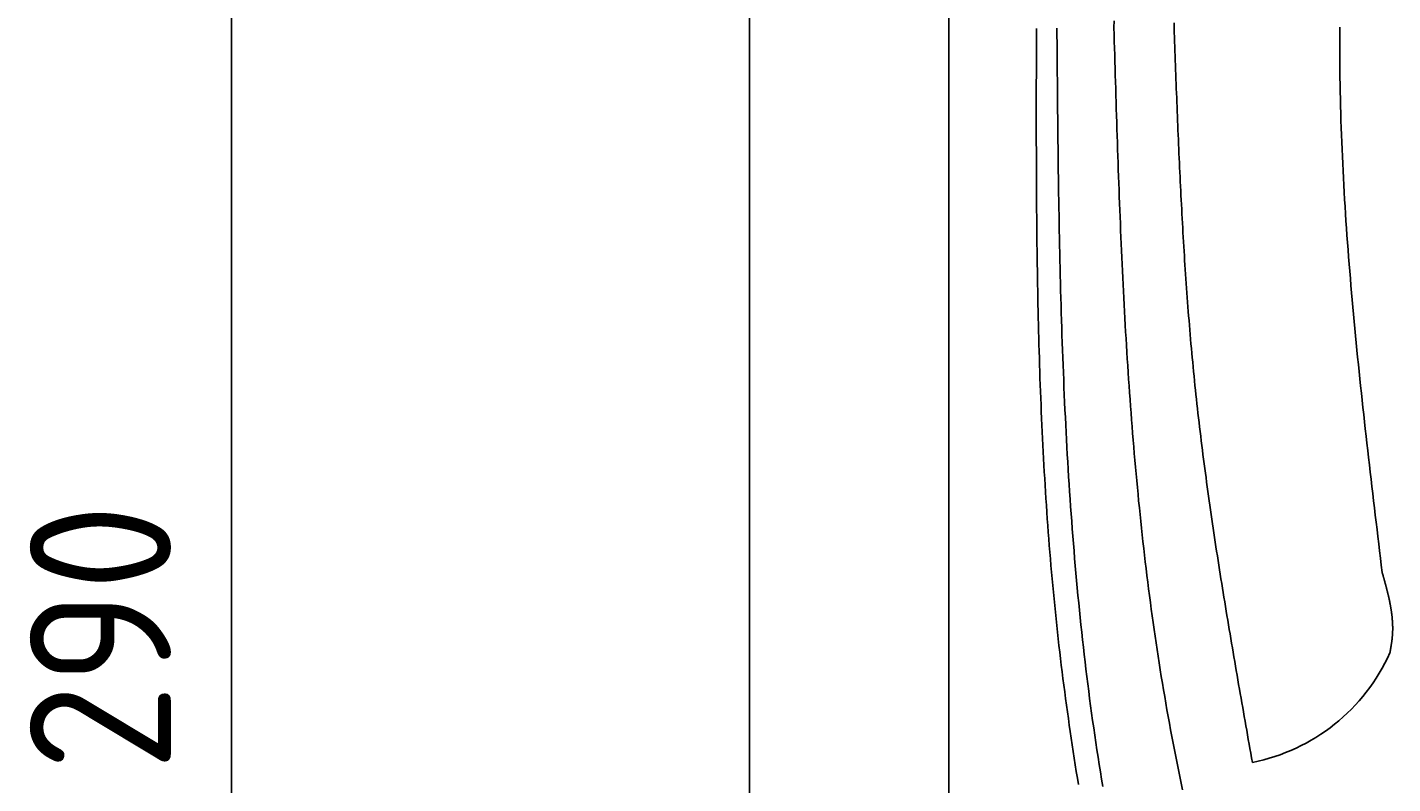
# Model space of a CAD drawing. Extents: x 715 to 7297, y 267 to 3610.
# Tile 3 of 64: x 715 to 1392, y 1658 to 2033. Entities that reach past the tile are written whole.
import ezdxf

# ---------------------------------------------------------------- set-up
doc = ezdxf.new("R2010")
doc.units = 0
doc.layers.get('0').update_dxf_attribs({"linetype": 'CONTINUOUS'})
doc.layers.get('DEFPOINTS').update_dxf_attribs({"linetype": 'CONTINUOUS'})
for name, color, linetype in [('4', 3, 'CONTINUOUS'), ('5', 3, 'CONTINUOUS'), ('CAR', 10, 'CONTINUOUS')]:
    doc.layers.add(name, color=color, linetype=linetype)
doc.styles.get("Standard").update_dxf_attribs({"font": 'ISOCP.SHX'})
doc.dimstyles.get("Standard").update_dxf_attribs({"dimtxt": 2.5, "dimasz": 2.5, "dimexe": 1.25, "dimexo": 0.625, "dimtad": 1, "dimcen": 2.5, "dimazin": 3, "dimtfac": 1, "dimtmove": 0, "dimatfit": 3})

# ---------------------------------------------------------------- blocks, each defined once
blk = doc.blocks.new('PUNKT')
at = {"layer": '4', "color": 0, "linetype": 'BYBLOCK'}
blk.add_line((-0.5, 0), (-1, 0), dxfattribs=at)
at = {"layer": '4', "color": 0, "linetype": 'BYBLOCK', "const_width": 0.5}
blk.add_lwpolyline([(-0.25, 0, 1), (0.25, 0, 1)], format="xyb", close=True, dxfattribs=at)
blk = doc.blocks.new('*U17')
at = {"layer": '5', "color": 2}
blk.add_text('290', height=70, rotation=90, dxfattribs=at).set_placement((785.85, 1664.51))
blk = doc.blocks.new('*D4')
at = {"layer": '5'}
for p, q in [((1352.73, 3187.27), (775.85, 3187.27)), ((815.85, 327.27), (815.85, 3147.27)), ((1352.77, 287.27), (775.85, 287.27))]:
    blk.add_line(p, q, dxfattribs=at)
at = {"layer": 'DEFPOINTS', "color": 0}
for p in [(815.85, 3187.27), (1372.73, 3187.27), (1372.77, 287.27)]:
    blk.add_point(p, dxfattribs=at)
blk.add_blockref('*U17', (0, 0))
at = {"layer": '5', "xscale": 40, "yscale": 40, "zscale": 40}
for p, rotation in [((815.85, 3187.27), 90), ((815.85, 287.27), 270)]:
    blk.add_blockref('PUNKT', p, dxfattribs=dict(at, rotation=rotation))

msp = doc.modelspace()

# ---------------------------------------------------------------- linework, layer by layer
for p, q in [((1072.775, 337.271), (1072.775, 3137.271)), ((1171.672, 3037.271), (1171.717, 437.271))]:
    msp.add_line(p, q)
at = {"layer": 'CAR'}
for points in [[(1235.95, 1657.6, 0), (1235.43, 1660.88, 0), (1234.9, 1664.16, 0), (1234.39, 1667.45, 0), (1233.88, 1670.73, 0), (1233.38, 1674.02, 0), (1232.88, 1677.3, 0), (1232.39, 1680.59, 0), (1231.91, 1683.88, 0), (1231.43, 1687.16, 0), (1230.97, 1690.45, 0), (1230.51, 1693.74, 0), (1230.05, 1697.03, 0), (1229.6, 1700.32, 0), (1229.17, 1703.62, 0), (1228.73, 1706.91, 0), (1228.31, 1710.2, 0), (1227.89, 1713.5, 0), (1227.49, 1716.79, 0), (1227.09, 1720.09, 0), (1226.7, 1723.38, 0), (1226.31, 1726.68, 0), (1225.94, 1729.98, 0), (1225.57, 1733.28, 0), (1225.21, 1736.58, 0), (1224.86, 1739.88, 0), (1224.52, 1743.19, 0), (1224.19, 1746.49, 0), (1223.86, 1749.79, 0), (1223.54, 1753.1, 0), (1223.23, 1756.4, 0), (1222.93, 1759.71, 0), (1222.64, 1763.02, 0), (1222.35, 1766.32, 0), (1222.07, 1769.63, 0), (1221.79, 1772.94, 0), (1221.53, 1776.25, 0), (1221.27, 1779.56, 0), (1221.01, 1782.87, 0), (1220.77, 1786.19, 0), (1220.53, 1789.5, 0), (1220.3, 1792.81, 0), (1220.07, 1796.13, 0), (1219.85, 1799.44, 0), (1219.64, 1802.76, 0), (1219.43, 1806.07, 0), (1219.23, 1809.39, 0), (1219.04, 1812.71, 0), (1218.85, 1816.03, 0), (1218.67, 1819.35, 0), (1218.49, 1822.67, 0), (1218.32, 1825.99, 0), (1218.15, 1829.31, 0), (1217.99, 1832.63, 0), (1217.84, 1835.95, 0), (1217.69, 1839.27, 0), (1217.55, 1842.6, 0), (1217.41, 1845.92, 0), (1217.28, 1849.24, 0), (1217.15, 1852.57, 0), (1217.02, 1855.89, 0), (1216.91, 1859.22, 0), (1216.79, 1862.55, 0), (1216.68, 1865.87, 0), (1216.58, 1869.2, 0), (1216.48, 1872.53, 0), (1216.38, 1875.86, 0), (1216.29, 1879.18, 0), (1216.2, 1882.51, 0), (1216.12, 1885.84, 0), (1216.04, 1889.17, 0), (1215.97, 1892.5, 0), (1215.89, 1895.83, 0), (1215.83, 1899.17, 0), (1215.76, 1902.5, 0), (1215.7, 1905.83, 0), (1215.65, 1909.16, 0), (1215.59, 1912.49, 0), (1215.54, 1915.83, 0), (1215.49, 1919.16, 0), (1215.45, 1922.49, 0), (1215.41, 1925.83, 0), (1215.37, 1929.16, 0), (1215.34, 1932.5, 0), (1215.3, 1935.83, 0), (1215.27, 1939.17, 0), (1215.25, 1942.5, 0), (1215.22, 1945.84, 0), (1215.2, 1949.17, 0), (1215.18, 1952.51, 0), (1215.16, 1955.84, 0), (1215.15, 1959.18, 0), (1215.13, 1962.52, 0), (1215.12, 1965.85, 0), (1215.11, 1969.19, 0), (1215.1, 1972.53, 0), (1215.09, 1975.87, 0), (1215.09, 1979.2, 0), (1215.08, 1982.54, 0), (1215.08, 1985.88, 0), (1215.08, 1989.22, 0), (1215.08, 1992.56, 0), (1215.08, 1995.89, 0), (1215.08, 1999.23, 0), (1215.09, 2002.57, 0), (1215.09, 2005.91, 0), (1215.1, 2009.25, 0), (1215.1, 2012.59, 0), (1215.11, 2015.93, 0), (1215.11, 2019.27, 0), (1215.12, 2022.6, 0), (1215.13, 2025.94, 0), (1215.13, 2029.28, 0), (1215.14, 2032.62, 0)], [(1225.3, 2032.84, 0), (1225.33, 2029.12, 0), (1225.36, 2025.4, 0), (1225.39, 2021.68, 0), (1225.42, 2017.96, 0), (1225.45, 2014.24, 0), (1225.48, 2010.52, 0), (1225.52, 2006.8, 0), (1225.55, 2003.08, 0), (1225.58, 1999.36, 0), (1225.62, 1995.64, 0), (1225.66, 1991.92, 0), (1225.69, 1988.2, 0), (1225.73, 1984.48, 0), (1225.77, 1980.76, 0), (1225.82, 1977.04, 0), (1225.86, 1973.33, 0), (1225.9, 1969.61, 0), (1225.95, 1965.89, 0), (1226, 1962.17, 0), (1226.05, 1958.46, 0), (1226.11, 1954.74, 0), (1226.16, 1951.02, 0), (1226.22, 1947.31, 0), (1226.28, 1943.59, 0), (1226.35, 1939.88, 0), (1226.41, 1936.17, 0), (1226.48, 1932.45, 0), (1226.56, 1928.74, 0), (1226.63, 1925.03, 0), (1226.71, 1921.31, 0), (1226.79, 1917.6, 0), (1226.88, 1913.89, 0), (1226.97, 1910.18, 0), (1227.06, 1906.47, 0), (1227.16, 1902.76, 0), (1227.26, 1899.05, 0), (1227.36, 1895.35, 0), (1227.47, 1891.64, 0), (1227.58, 1887.93, 0), (1227.7, 1884.23, 0), (1227.82, 1880.52, 0), (1227.95, 1876.82, 0), (1228.08, 1873.12, 0), (1228.21, 1869.41, 0), (1228.35, 1865.71, 0), (1228.5, 1862.01, 0), (1228.65, 1858.31, 0), (1228.81, 1854.61, 0), (1228.97, 1850.91, 0), (1229.13, 1847.22, 0), (1229.31, 1843.52, 0), (1229.48, 1839.82, 0), (1229.67, 1836.13, 0), (1229.86, 1832.44, 0), (1230.05, 1828.74, 0), (1230.25, 1825.05, 0), (1230.46, 1821.36, 0), (1230.68, 1817.67, 0), (1230.9, 1813.99, 0), (1231.12, 1810.3, 0), (1231.36, 1806.61, 0), (1231.6, 1802.93, 0), (1231.84, 1799.24, 0), (1232.1, 1795.56, 0), (1232.36, 1791.88, 0), (1232.63, 1788.2, 0), (1232.91, 1784.52, 0), (1233.19, 1780.85, 0), (1233.48, 1777.17, 0), (1233.78, 1773.49, 0), (1234.09, 1769.82, 0), (1234.4, 1766.15, 0), (1234.72, 1762.48, 0), (1235.05, 1758.81, 0), (1235.39, 1755.14, 0), (1235.74, 1751.47, 0), (1236.09, 1747.81, 0), (1236.46, 1744.14, 0), (1236.83, 1740.48, 0), (1237.21, 1736.82, 0), (1237.6, 1733.16, 0), (1238, 1729.5, 0), (1238.41, 1725.85, 0), (1238.83, 1722.19, 0), (1239.26, 1718.54, 0), (1239.69, 1714.89, 0), (1240.14, 1711.24, 0), (1240.59, 1707.59, 0), (1241.06, 1703.94, 0), (1241.53, 1700.3, 0), (1242.02, 1696.65, 0), (1242.51, 1693.01, 0), (1243.02, 1689.37, 0), (1243.54, 1685.73, 0), (1244.06, 1682.1, 0), (1244.6, 1678.46, 0), (1245.15, 1674.83, 0), (1245.71, 1671.2, 0), (1246.27, 1667.57, 0), (1246.86, 1663.94, 0), (1247.45, 1660.32, 0), (1248.05, 1656.69, 0)], [(1253.69, 2036.49, 0), (1253.59, 2033.14, 0)], [(1287.67, 1655, 0), (1286.97, 1658.29, 0), (1286.28, 1661.59, 0), (1285.59, 1664.88, 0), (1284.92, 1668.18, 0), (1284.26, 1671.48, 0), (1283.6, 1674.78, 0), (1282.96, 1678.09, 0), (1282.33, 1681.4, 0), (1281.71, 1684.71, 0), (1281.1, 1688.02, 0), (1280.49, 1691.34, 0), (1279.9, 1694.65, 0), (1279.32, 1697.97, 0), (1278.75, 1701.29, 0), (1278.18, 1704.62, 0), (1277.63, 1707.95, 0), (1277.08, 1711.27, 0), (1276.55, 1714.6, 0), (1276.02, 1717.94, 0), (1275.5, 1721.27, 0), (1274.99, 1724.61, 0), (1274.49, 1727.94, 0), (1274, 1731.28, 0), (1273.52, 1734.62, 0), (1273.04, 1737.96, 0), (1272.58, 1741.31, 0), (1272.12, 1744.65, 0), (1271.67, 1748, 0), (1271.23, 1751.34, 0), (1270.79, 1754.69, 0), (1270.37, 1758.04, 0), (1269.95, 1761.39, 0), (1269.54, 1764.74, 0), (1269.14, 1768.1, 0), (1268.75, 1771.45, 0), (1268.36, 1774.8, 0), (1267.98, 1778.16, 0), (1267.61, 1781.51, 0), (1267.24, 1784.87, 0), (1266.88, 1788.23, 0), (1266.53, 1791.58, 0), (1266.19, 1794.94, 0), (1265.85, 1798.3, 0), (1265.52, 1801.66, 0), (1265.2, 1805.01, 0), (1264.88, 1808.37, 0), (1264.57, 1811.73, 0), (1264.27, 1815.09, 0), (1263.97, 1818.45, 0), (1263.68, 1821.81, 0), (1263.39, 1825.17, 0), (1263.11, 1828.52, 0), (1262.84, 1831.88, 0), (1262.57, 1835.24, 0), (1262.31, 1838.6, 0), (1262.05, 1841.96, 0), (1261.8, 1845.31, 0), (1261.56, 1848.67, 0), (1261.32, 1852.02, 0), (1261.08, 1855.38, 0), (1260.85, 1858.74, 0), (1260.63, 1862.09, 0), (1260.41, 1865.45, 0), (1260.19, 1868.8, 0), (1259.98, 1872.15, 0), (1259.78, 1875.51, 0), (1259.58, 1878.86, 0), (1259.38, 1882.22, 0), (1259.19, 1885.57, 0), (1259, 1888.92, 0), (1258.82, 1892.27, 0), (1258.64, 1895.63, 0), (1258.46, 1898.98, 0), (1258.29, 1902.33, 0), (1258.12, 1905.68, 0), (1257.96, 1909.03, 0), (1257.8, 1912.38, 0), (1257.64, 1915.74, 0), (1257.49, 1919.09, 0), (1257.34, 1922.44, 0), (1257.19, 1925.79, 0), (1257.05, 1929.14, 0), (1256.9, 1932.49, 0), (1256.77, 1935.84, 0), (1256.63, 1939.19, 0), (1256.5, 1942.54, 0), (1256.37, 1945.89, 0), (1256.24, 1949.24, 0), (1256.12, 1952.58, 0), (1255.99, 1955.93, 0), (1255.87, 1959.28, 0), (1255.76, 1962.63, 0), (1255.64, 1965.98, 0), (1255.52, 1969.33, 0), (1255.41, 1972.68, 0), (1255.3, 1976.02, 0), (1255.19, 1979.37, 0), (1255.08, 1982.72, 0), (1254.98, 1986.07, 0), (1254.87, 1989.41, 0), (1254.77, 1992.76, 0), (1254.67, 1996.11, 0), (1254.57, 1999.46, 0), (1254.47, 2002.81, 0), (1254.37, 2006.15, 0), (1254.27, 2009.5, 0), (1254.17, 2012.85, 0), (1254.07, 2016.19, 0), (1253.98, 2019.54, 0), (1253.88, 2022.89, 0), (1253.78, 2026.24, 0), (1253.69, 2029.58, 0), (1253.59, 2032.93, 0)], [(1283.51, 2035.42, 0), (1283.42, 2033.11, 0)], [(1322.26, 1668.63, 0), (1321.85, 1670.9, 0), (1321.45, 1673.18, 0), (1321.05, 1675.45, 0), (1320.65, 1677.73, 0), (1320.24, 1680, 0), (1319.84, 1682.28, 0), (1319.44, 1684.55, 0), (1319.04, 1686.83, 0), (1318.64, 1689.1, 0), (1318.24, 1691.38, 0), (1317.84, 1693.65, 0), (1317.44, 1695.92, 0), (1317.04, 1698.2, 0), (1316.64, 1700.47, 0), (1316.24, 1702.75, 0), (1315.85, 1705.02, 0), (1315.45, 1707.3, 0), (1315.05, 1709.58, 0), (1314.66, 1711.85, 0), (1314.27, 1714.13, 0), (1313.87, 1716.4, 0), (1313.48, 1718.68, 0), (1313.09, 1720.95, 0), (1312.7, 1723.23, 0), (1312.32, 1725.51, 0), (1311.93, 1727.78, 0), (1311.54, 1730.06, 0), (1311.16, 1732.33, 0), (1310.78, 1734.61, 0), (1310.4, 1736.89, 0), (1310.02, 1739.16, 0), (1309.64, 1741.44, 0), (1309.26, 1743.72, 0), (1308.89, 1746, 0), (1308.51, 1748.27, 0), (1308.14, 1750.55, 0), (1307.77, 1752.83, 0), (1307.4, 1755.11, 0), (1307.04, 1757.39, 0), (1306.67, 1759.67, 0), (1306.31, 1761.94, 0), (1305.95, 1764.22, 0), (1305.59, 1766.5, 0), (1305.24, 1768.78, 0), (1304.88, 1771.06, 0), (1304.53, 1773.34, 0), (1304.18, 1775.62, 0), (1303.83, 1777.9, 0), (1303.49, 1780.18, 0), (1303.15, 1782.46, 0), (1302.81, 1784.74, 0), (1302.47, 1787.03, 0), (1302.14, 1789.31, 0), (1301.8, 1791.59, 0), (1301.47, 1793.87, 0), (1301.15, 1796.15, 0), (1300.82, 1798.44, 0), (1300.5, 1800.72, 0), (1300.18, 1803, 0), (1299.87, 1805.29, 0), (1299.56, 1807.57, 0), (1299.25, 1809.86, 0), (1298.94, 1812.14, 0), (1298.64, 1814.43, 0), (1298.34, 1816.71, 0), (1298.04, 1819, 0), (1297.75, 1821.28, 0), (1297.46, 1823.57, 0), (1297.17, 1825.86, 0), (1296.89, 1828.14, 0), (1296.61, 1830.43, 0), (1296.33, 1832.72, 0), (1296.06, 1835.01, 0), (1295.79, 1837.29, 0), (1295.52, 1839.58, 0), (1295.26, 1841.87, 0), (1295, 1844.16, 0), (1294.75, 1846.45, 0), (1294.5, 1848.74, 0), (1294.25, 1851.03, 0), (1294.01, 1853.33, 0), (1293.77, 1855.62, 0), (1293.54, 1857.91, 0), (1293.31, 1860.2, 0), (1293.08, 1862.5, 0), (1292.86, 1864.79, 0), (1292.64, 1867.08, 0), (1292.42, 1869.38, 0), (1292.21, 1871.67, 0), (1292, 1873.97, 0), (1291.8, 1876.26, 0), (1291.6, 1878.56, 0), (1291.4, 1880.85, 0), (1291.2, 1883.15, 0), (1291.01, 1885.45, 0), (1290.83, 1887.75, 0), (1290.64, 1890.04, 0), (1290.46, 1892.34, 0), (1290.28, 1894.64, 0), (1290.11, 1896.94, 0), (1289.94, 1899.24, 0), (1289.77, 1901.54, 0), (1289.6, 1903.84, 0), (1289.44, 1906.13, 0), (1289.28, 1908.44, 0), (1289.12, 1910.74, 0), (1288.97, 1913.04, 0), (1288.81, 1915.34, 0), (1288.66, 1917.64, 0), (1288.52, 1919.94, 0), (1288.37, 1922.24, 0), (1288.23, 1924.54, 0), (1288.09, 1926.85, 0), (1287.96, 1929.15, 0), (1287.82, 1931.45, 0), (1287.69, 1933.75, 0), (1287.56, 1936.06, 0), (1287.43, 1938.36, 0), (1287.31, 1940.67, 0), (1287.18, 1942.97, 0), (1287.06, 1945.27, 0), (1286.94, 1947.58, 0), (1286.82, 1949.88, 0), (1286.71, 1952.19, 0), (1286.59, 1954.49, 0), (1286.48, 1956.8, 0), (1286.37, 1959.1, 0), (1286.26, 1961.41, 0), (1286.15, 1963.71, 0), (1286.05, 1966.02, 0), (1285.94, 1968.33, 0), (1285.84, 1970.63, 0), (1285.74, 1972.94, 0), (1285.64, 1975.24, 0), (1285.54, 1977.55, 0), (1285.44, 1979.86, 0), (1285.35, 1982.16, 0), (1285.25, 1984.47, 0), (1285.16, 1986.78, 0), (1285.06, 1989.09, 0), (1284.97, 1991.39, 0), (1284.88, 1993.7, 0), (1284.79, 1996.01, 0), (1284.7, 1998.32, 0), (1284.61, 2000.62, 0), (1284.52, 2002.93, 0), (1284.44, 2005.24, 0), (1284.35, 2007.55, 0), (1284.26, 2009.85, 0), (1284.18, 2012.16, 0), (1284.09, 2014.47, 0), (1284.01, 2016.78, 0), (1283.92, 2019.09, 0), (1283.84, 2021.39, 0), (1283.75, 2023.7, 0), (1283.67, 2026.01, 0), (1283.59, 2028.32, 0), (1283.5, 2030.63, 0), (1283.42, 2032.94, 0)], [(1386.64, 1762.87, 0), (1386.21, 1766.43, 0), (1385.78, 1769.99, 0), (1385.35, 1773.54, 0), (1384.92, 1777.1, 0), (1384.49, 1780.65, 0), (1384.07, 1784.21, 0), (1383.64, 1787.77, 0), (1383.21, 1791.32, 0), (1382.79, 1794.88, 0), (1382.37, 1798.44, 0), (1381.94, 1801.99, 0), (1381.52, 1805.55, 0), (1381.11, 1809.11, 0), (1380.69, 1812.66, 0), (1380.28, 1816.22, 0), (1379.87, 1819.78, 0), (1379.46, 1823.33, 0), (1379.05, 1826.89, 0), (1378.65, 1830.45, 0), (1378.25, 1834, 0), (1377.85, 1837.56, 0), (1377.46, 1841.12, 0), (1377.07, 1844.67, 0), (1376.68, 1848.23, 0), (1376.3, 1851.79, 0), (1375.92, 1855.34, 0), (1375.55, 1858.9, 0), (1375.18, 1862.46, 0), (1374.81, 1866.01, 0), (1374.45, 1869.57, 0), (1374.1, 1873.13, 0), (1373.75, 1876.69, 0), (1373.4, 1880.24, 0), (1373.06, 1883.8, 0), (1372.72, 1887.36, 0), (1372.39, 1890.91, 0), (1372.07, 1894.47, 0), (1371.75, 1898.03, 0), (1371.44, 1901.59, 0), (1371.14, 1905.15, 0), (1370.84, 1908.7, 0), (1370.54, 1912.26, 0), (1370.26, 1915.82, 0), (1369.98, 1919.38, 0), (1369.71, 1922.93, 0), (1369.44, 1926.49, 0), (1369.18, 1930.05, 0), (1368.93, 1933.61, 0), (1368.69, 1937.17, 0), (1368.46, 1940.73, 0), (1368.23, 1944.29, 0), (1368.01, 1947.84, 0), (1367.8, 1951.4, 0), (1367.6, 1954.96, 0), (1367.41, 1958.52, 0), (1367.23, 1962.08, 0), (1367.05, 1965.64, 0), (1366.88, 1969.2, 0), (1366.73, 1972.76, 0), (1366.58, 1976.32, 0), (1366.44, 1979.88, 0), (1366.32, 1983.44, 0), (1366.2, 1987, 0), (1366.09, 1990.56, 0), (1365.99, 1994.12, 0), (1365.9, 1997.68, 0), (1365.83, 2001.24, 0), (1365.76, 2004.8, 0), (1365.7, 2008.36, 0), (1365.66, 2011.92, 0), (1365.62, 2015.48, 0), (1365.59, 2019.04, 0), (1365.58, 2022.6, 0), (1365.57, 2026.16, 0), (1365.57, 2029.72, 0), (1365.58, 2033.28, 0)], [(1390.48, 1723.02, 0), (1390.53, 1723.27, 0), (1390.57, 1723.52, 0), (1390.62, 1723.77, 0), (1390.66, 1724.03, 0), (1390.71, 1724.28, 0), (1390.75, 1724.53, 0), (1390.8, 1724.78, 0), (1390.84, 1725.03, 0), (1390.88, 1725.28, 0), (1390.93, 1725.53, 0), (1390.97, 1725.78, 0), (1391.01, 1726.03, 0), (1391.05, 1726.28, 0), (1391.09, 1726.54, 0), (1391.13, 1726.79, 0), (1391.17, 1727.04, 0), (1391.21, 1727.29, 0), (1391.25, 1727.54, 0), (1391.29, 1727.79, 0), (1391.32, 1728.04, 0), (1391.36, 1728.29, 0), (1391.39, 1728.54, 0), (1391.43, 1728.79, 0), (1391.46, 1729.04, 0), (1391.49, 1729.3, 0), (1391.52, 1729.55, 0), (1391.55, 1729.8, 0), (1391.58, 1730.05, 0), (1391.6, 1730.3, 0), (1391.63, 1730.55, 0), (1391.65, 1730.8, 0), (1391.67, 1731.05, 0), (1391.7, 1731.3, 0), (1391.72, 1731.55, 0), (1391.73, 1731.8, 0), (1391.75, 1732.06, 0), (1391.77, 1732.31, 0), (1391.78, 1732.56, 0), (1391.79, 1732.81, 0), (1391.8, 1733.06, 0), (1391.81, 1733.31, 0), (1391.82, 1733.56, 0), (1391.83, 1733.81, 0), (1391.84, 1734.06, 0), (1391.84, 1734.31, 0), (1391.84, 1734.56, 0), (1391.85, 1734.81, 0), (1391.85, 1735.07, 0), (1391.85, 1735.32, 0), (1391.84, 1735.57, 0), (1391.84, 1735.82, 0), (1391.84, 1736.07, 0), (1391.83, 1736.32, 0), (1391.82, 1736.57, 0), (1391.82, 1736.82, 0), (1391.81, 1737.07, 0), (1391.8, 1737.32, 0), (1391.79, 1737.57, 0), (1391.77, 1737.82, 0), (1391.76, 1738.07, 0), (1391.74, 1738.32, 0), (1391.73, 1738.58, 0), (1391.71, 1738.83, 0), (1391.69, 1739.08, 0), (1391.67, 1739.33, 0), (1391.65, 1739.58, 0), (1391.63, 1739.83, 0), (1391.61, 1740.08, 0), (1391.59, 1740.33, 0), (1391.56, 1740.58, 0), (1391.54, 1740.83, 0), (1391.51, 1741.08, 0), (1391.48, 1741.33, 0), (1391.45, 1741.58, 0), (1391.42, 1741.83, 0), (1391.39, 1742.08, 0), (1391.36, 1742.33, 0), (1391.33, 1742.59, 0), (1391.3, 1742.84, 0), (1391.26, 1743.09, 0), (1391.23, 1743.34, 0), (1391.19, 1743.59, 0), (1391.15, 1743.84, 0), (1391.12, 1744.09, 0), (1391.08, 1744.34, 0), (1391.04, 1744.59, 0), (1391, 1744.84, 0), (1390.96, 1745.09, 0), (1390.91, 1745.34, 0), (1390.87, 1745.59, 0), (1390.83, 1745.84, 0), (1390.78, 1746.09, 0), (1390.74, 1746.34, 0), (1390.69, 1746.59, 0), (1390.65, 1746.84, 0), (1390.6, 1747.1, 0), (1390.55, 1747.35, 0), (1390.5, 1747.6, 0), (1390.45, 1747.85, 0), (1390.4, 1748.1, 0), (1390.35, 1748.35, 0), (1390.3, 1748.6, 0), (1390.25, 1748.85, 0), (1390.2, 1749.1, 0), (1390.14, 1749.35, 0), (1390.09, 1749.6, 0), (1390.03, 1749.85, 0), (1389.98, 1750.1, 0), (1389.92, 1750.35, 0), (1389.87, 1750.6, 0), (1389.81, 1750.85, 0), (1389.75, 1751.1, 0), (1389.69, 1751.35, 0), (1389.63, 1751.6, 0), (1389.58, 1751.85, 0), (1389.52, 1752.1, 0), (1389.46, 1752.36, 0), (1389.4, 1752.61, 0), (1389.33, 1752.86, 0), (1389.27, 1753.11, 0), (1389.21, 1753.36, 0), (1389.15, 1753.61, 0), (1389.09, 1753.86, 0), (1389.02, 1754.11, 0), (1388.96, 1754.36, 0), (1388.9, 1754.61, 0), (1388.83, 1754.86, 0), (1388.77, 1755.11, 0), (1388.7, 1755.36, 0), (1388.64, 1755.61, 0), (1388.57, 1755.86, 0), (1388.5, 1756.11, 0), (1388.44, 1756.36, 0), (1388.37, 1756.61, 0), (1388.3, 1756.86, 0), (1388.24, 1757.11, 0), (1388.17, 1757.36, 0), (1388.1, 1757.61, 0), (1388.03, 1757.86, 0), (1387.97, 1758.12, 0), (1387.9, 1758.37, 0), (1387.83, 1758.62, 0), (1387.76, 1758.87, 0), (1387.69, 1759.12, 0), (1387.62, 1759.37, 0), (1387.55, 1759.62, 0), (1387.48, 1759.87, 0), (1387.41, 1760.12, 0), (1387.34, 1760.37, 0), (1387.27, 1760.62, 0), (1387.2, 1760.87, 0), (1387.13, 1761.12, 0), (1387.06, 1761.37, 0), (1386.99, 1761.62, 0), (1386.92, 1761.87, 0), (1386.85, 1762.12, 0), (1386.78, 1762.37, 0), (1386.71, 1762.62, 0), (1386.64, 1762.87, 0)]]:
    msp.add_polyline3d(points, dxfattribs=at)
msp.add_arc((1303.768, 1761.807), 94.994, 281.223172, 335.902527, dxfattribs=at)

# ---------------------------------------------------------------- dimensions: what is measured, and where the dimension line sits
at = {"layer": '5'}
dim = msp.add_linear_dim(base=(815.852, 3187.271), p1=(1372.775, 287.271), p2=(1372.73, 3187.271), angle=90, dimstyle='Standard', dxfattribs=at)
dim.commit()
dim.dimension.update_dxf_attribs({"geometry": '*D4', "text_midpoint": (750.845, 1737.271)})

doc.saveas('drawing.dxf')
